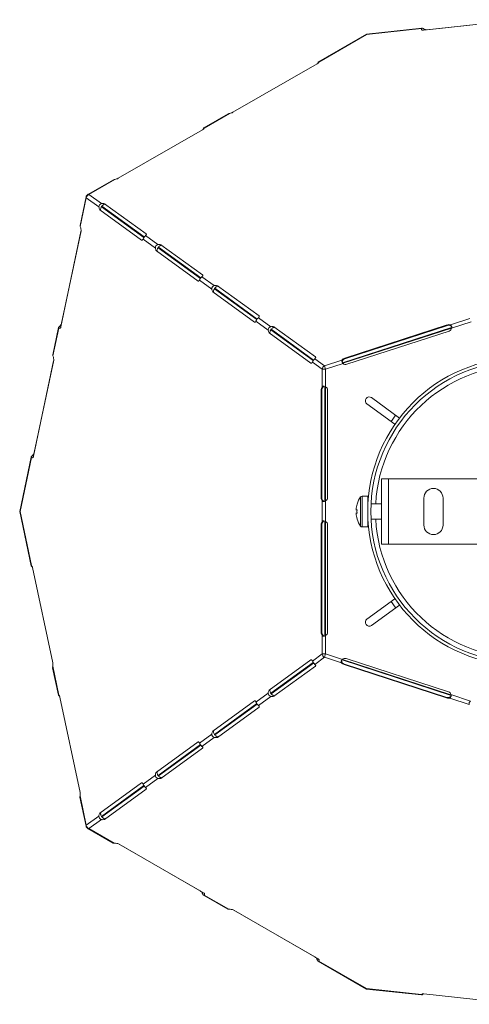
# Model space of a CAD drawing. Header units: millimetres. Extents: x -141 to 547, y -1737 to 129.
# Tile 5 of 6: x -135 to -18, y -132 to 124. Entities that reach past the tile are written whole.
import ezdxf

# ---------------------------------------------------------------- set-up
doc = ezdxf.new("R2010")
doc.units = ezdxf.units.MM

msp = doc.modelspace()

# ---------------------------------------------------------------- linework, layer by layer
at = {"color": 7, "linetype": 'Continuous', "lineweight": 15}
for p, q in [((-4.97, 124.23), (-30.17, 121.54)), ((-4.79, 124.26), (-29.21, 121.66)), ((-44.97, 120.52), (-57.46, 113.33)), ((-44.94, 120.42), (-57.4, 113.24)), ((-30.56, 122.06), (-44.97, 120.52)), ((-44.94, 120.42), (-44.97, 120.52)), ((-30.66, 121.94), (-44.94, 120.42)), ((-57.78, 112.82), (-79.74, 100.18)), ((-80.58, 99.91), (-87.22, 96.09)), ((-80.96, 99.81), (-87.27, 96.18)), ((-87.59, 95.66), (-109.56, 83.02)), ((-110.77, 82.66), (-117.42, 78.83)), ((-110.39, 82.75), (-117.2, 78.83)), ((-117.9, 78.17), (-119.46, 70.77)), ((-117.84, 77.96), (-119.41, 70.49)), ((-114.54, 75.57), (-117.84, 77.96)), ((-117.2, 78.83), (-113.91, 76.44)), ((-103.46, 66.95), (-114.28, 74.81)), ((-113.86, 75.64), (-102.85, 67.64)), ((-102.76, 67.77), (-113.77, 75.77)), ((-113.1, 76.42), (-102.28, 68.56)), ((-119.23, 69.22), (-124.46, 44.42)), ((-119.2, 69.4), (-124.27, 45.38)), ((-99.86, 64.9), (-103.07, 67.24)), ((-102.44, 68.11), (-99.23, 65.77)), ((-88.78, 56.28), (-99.6, 64.14)), ((-99.18, 64.98), (-88.17, 56.98)), ((-88.08, 57.11), (-99.09, 65.11)), ((-98.42, 65.76), (-87.6, 57.9)), ((-89.68, 58.27), (-89.77, 58.14)), ((-85.18, 54.24), (-88.39, 56.57)), ((-87.76, 57.44), (-84.55, 55.11)), ((-84.5, 54.31), (-73.49, 46.31)), ((-73.4, 46.44), (-84.41, 54.44)), ((-83.74, 55.09), (-72.92, 47.23)), ((-74.1, 45.62), (-84.92, 53.47)), ((-73.08, 46.78), (-69.87, 44.44)), ((-23.1, 44.93), (-18.06, 46.57)), ((-125.07, 44.22), (-126.56, 37.11)), ((-124.99, 44.09), (-126.52, 36.84)), ((-70.5, 43.57), (-73.71, 45.91)), ((-69.82, 43.65), (-58.81, 35.65)), ((-58.72, 35.78), (-69.73, 43.78)), ((-69.06, 44.43), (-58.25, 36.57)), ((-22.82, 44.23), (-51.17, 35.02)), ((-22.83, 44.1), (-51.08, 34.92)), ((-50.61, 36.23), (-23.98, 44.89)), ((-23.94, 44.75), (-50.57, 36.1)), ((-23.94, 44.75), (-23.98, 44.89)), ((-17.76, 45.7), (-22.84, 44.05)), ((-59.42, 34.95), (-70.24, 42.81)), ((-50.1, 34.66), (-23.47, 43.31)), ((-58.4, 36.11), (-55.88, 34.28)), ((-50.57, 36.1), (-50.61, 36.23)), ((-126.33, 35.57), (-131.56, 10.77)), ((-126.3, 35.75), (-131.37, 11.72)), ((-56.51, 33.41), (-59.03, 35.24)), ((-56.51, 33.41), (-55.6, 33.41)), ((-56.51, 28.82), (-56.51, 33.41)), ((-55.88, 34.28), (-51.34, 35.75)), ((-55.6, 33.41), (-55.88, 34.28)), ((-51.04, 34.89), (-55.6, 33.41)), ((-55.6, 33.41), (-55.6, 28.8)), ((-55.76, 28.87), (-55.76, -0.94)), ((-55.64, 28.82), (-55.64, -0.88)), ((-56.6, 27.97), (-56.74, 27.97)), ((-56.74, -0.03), (-56.74, 27.97)), ((-56.6, 27.97), (-56.6, -0.03)), ((-55.09, -0.03), (-55.09, 27.97)), ((-36.4, 20.69), (-43.69, 25.99)), ((-44.86, 24.37), (-37.57, 19.08)), ((-132.17, 10.56), (-135.16, -3.62)), ((-132.09, 10.43), (-135.05, -3.62)), ((-41.05, 4.88), (-41.05, -12.12)), ((32.2, 4.88), (-41.05, 4.88)), ((-39.25, 4.88), (-39.25, -12.12)), ((-44.63, 0.38), (-46.12, 0.38)), ((-44.63, -7.62), (-44.63, 0.38)), ((-56.6, -0.03), (-56.74, -0.03)), ((-56.51, -6.18), (-56.51, -0.88)), ((-55.6, -0.86), (-55.6, -6.2)), ((-47.43, -1.66), (-47.42, -1.67)), ((-44.58, -1.62), (-44.63, -1.62)), ((-41.05, -1.62), (-43.78, -1.62)), ((-30.05, -0.12), (-30.05, -7.12)), ((-25.05, -7.12), (-25.05, -0.12)), ((-135.16, -3.62), (-132.19, -17.72)), ((-135.05, -3.62), (-135.16, -3.62)), ((-135.05, -3.62), (-132.08, -17.69)), ((-47.42, -3.18), (-47.7, -3.16)), ((-47.7, -4.08), (-47.42, -4.05)), ((-56.6, -7.03), (-56.74, -7.03)), ((-56.74, -35.03), (-56.74, -7.03)), ((-56.6, -7.03), (-56.6, -35.03)), ((-55.76, -6.13), (-55.76, -35.94)), ((-55.64, -6.18), (-55.64, -35.88)), ((-55.09, -35.03), (-55.09, -7.03)), ((-47.42, -5.57), (-47.43, -5.58)), ((-46.12, -7.62), (-44.63, -7.62)), ((-44.63, -5.62), (-44.58, -5.62)), ((-43.78, -5.62), (-41.05, -5.62)), ((-41.05, -12.12), (32.2, -12.12)), ((-131.79, -18.18), (-126.56, -42.98)), ((-37.57, -26.31), (-44.86, -31.61)), ((-43.69, -33.23), (-36.4, -27.93)), ((-56.6, -35.03), (-56.74, -35.03)), ((-56.51, -40.64), (-56.51, -35.88)), ((-55.6, -35.86), (-55.6, -40.64)), ((-59.03, -42.48), (-56.51, -40.64)), ((-55.6, -40.64), (-56.51, -40.64)), ((-55.88, -41.51), (-55.6, -40.64)), ((-55.6, -40.64), (-51.21, -42.07)), ((-70.24, -50.05), (-59.42, -42.19)), ((-58.81, -42.88), (-69.82, -50.88)), ((-69.73, -51.01), (-58.72, -43.01)), ((-55.88, -41.51), (-58.4, -43.35)), ((-51.51, -42.93), (-55.88, -41.51)), ((-51.33, -42.2), (-22.98, -51.41)), ((-51.24, -42.1), (-23, -51.28)), ((-50.73, -43.28), (-50.78, -43.42)), ((-24.15, -52.07), (-50.78, -43.42)), ((-50.73, -43.28), (-24.1, -51.93)), ((-23.64, -50.49), (-50.27, -41.84)), ((-126.59, -44.24), (-125.08, -51.37)), ((-126.56, -43.85), (-124.98, -51.35)), ((-58.25, -43.81), (-69.06, -51.66)), ((-73.71, -53.14), (-70.5, -50.81)), ((-124.69, -51.84), (-119.46, -76.63)), ((-84.92, -60.71), (-74.1, -52.85)), ((-73.49, -53.55), (-84.5, -61.55)), ((-84.41, -61.68), (-73.4, -53.68)), ((-69.87, -51.68), (-73.08, -54.01)), ((-24.1, -51.93), (-24.15, -52.07)), ((-18.23, -53.75), (-23.27, -52.11)), ((-23.01, -51.23), (-17.92, -52.88)), ((-72.92, -54.47), (-83.74, -62.33)), ((-99.6, -71.38), (-88.78, -63.52)), ((-88.39, -63.81), (-85.18, -61.47)), ((-84.55, -62.34), (-87.76, -64.68)), ((-88.17, -64.22), (-99.18, -72.21)), ((-99.09, -72.34), (-88.08, -64.34)), ((-87.6, -65.14), (-98.42, -73)), ((-89.77, -65.38), (-89.68, -65.51)), ((-114.28, -82.04), (-103.46, -74.18)), ((-103.07, -74.47), (-99.86, -72.14)), ((-99.23, -73.01), (-102.44, -75.34)), ((-102.85, -74.88), (-113.86, -82.88)), ((-113.77, -83.01), (-102.76, -75.01)), ((-102.28, -75.8), (-113.1, -83.66)), ((-119.49, -77.9), (-117.9, -85.41)), ((-119.46, -77.51), (-117.84, -85.2)), ((-117.84, -85.2), (-114.54, -82.81)), ((-113.91, -83.68), (-117.2, -86.07)), ((-117.42, -86.07), (-110.86, -89.84)), ((-117.2, -86.07), (-110.58, -89.88)), ((-109.48, -90.01), (-88.2, -102.26)), ((-109.32, -90.09), (-87.35, -102.73)), ((-87.34, -103.37), (-81.05, -106.99)), ((-87.2, -103.34), (-80.77, -107.04)), ((-79.67, -107.17), (-58.39, -119.42)), ((-79.51, -107.25), (-57.54, -119.89)), ((-57.53, -120.53), (-44.97, -127.76)), ((-57.38, -120.49), (-44.94, -127.66)), ((-44.94, -127.66), (-44.97, -127.76)), ((-44.97, -127.76), (-30.64, -129.28)), ((-44.94, -127.66), (-30.63, -129.18)), ((-30.08, -129.05), (-4.88, -131.74))]:
    msp.add_line(p, q, dxfattribs=at)
at = {"color": 8, "linetype": 'Continuous', "lineweight": 15}
for p, q in [((-29.21, 121.65), (-29.21, 121.66)), ((-124.26, 45.37), (-124.27, 45.38)), ((-131.36, 11.72), (-131.37, 11.72)), ((-46.51, -7.42), (-46.51, 0.18)), ((-46.12, -7.62), (-46.12, 0.38)), ((-88.19, -102.25), (-88.2, -102.26)), ((-58.38, -119.4), (-58.39, -119.42))]:
    msp.add_line(p, q, dxfattribs=at)
at = {"color": 7, "linetype": 'Continuous', "lineweight": 15, "flags": 128}
for points in [[(-29.96, 121.81), (-30.2, 121.93), (-30.4, 122.02), (-30.53, 122.06), (-30.61, 122.03), (-30.66, 121.94)], [(-30.17, 121.54), (-30.33, 121.54), (-30.46, 121.57), (-30.57, 121.62), (-30.63, 121.71), (-30.66, 121.81), (-30.66, 121.94)], [(-57.4, 113.24), (-57.42, 113.33), (-57.47, 113.32), (-57.54, 113.23), (-57.61, 113.07), (-57.66, 112.9)], [(-87.22, 96.09), (-87.23, 96.18), (-87.28, 96.17), (-87.35, 96.07), (-87.42, 95.92), (-87.47, 95.75)], [(-113.86, 75.64), (-113.96, 75.49), (-114.04, 75.33), (-114.09, 75.17), (-114.13, 75.02), (-114.14, 74.89), (-114.12, 74.78), (-114.08, 74.68), (-114.02, 74.62)], [(-112.84, 76.24), (-112.93, 76.28), (-113.03, 76.28), (-113.14, 76.26), (-113.26, 76.21), (-113.39, 76.14), (-113.52, 76.03), (-113.65, 75.91), (-113.77, 75.77)], [(-119.41, 70.49), (-119.47, 70.69), (-119.45, 70.77)], [(-103.07, 67.24), (-103.14, 67.09), (-103.22, 66.99), (-103.3, 66.93), (-103.38, 66.91), (-103.46, 66.95)], [(-102.28, 68.56), (-102.23, 68.5), (-102.22, 68.42), (-102.25, 68.32), (-102.32, 68.22), (-102.44, 68.11)], [(-99.18, 64.98), (-99.28, 64.82), (-99.36, 64.66), (-99.41, 64.51), (-99.45, 64.36), (-99.46, 64.23), (-99.44, 64.11), (-99.4, 64.02), (-99.34, 63.95)], [(-98.16, 65.57), (-98.25, 65.61), (-98.35, 65.62), (-98.46, 65.6), (-98.58, 65.55), (-98.71, 65.47), (-98.84, 65.37), (-98.97, 65.25), (-99.09, 65.11)], [(-88.39, 56.57), (-88.46, 56.43), (-88.54, 56.32), (-88.62, 56.26), (-88.7, 56.25), (-88.78, 56.28)], [(-87.6, 57.9), (-87.55, 57.83), (-87.54, 57.75), (-87.57, 57.66), (-87.64, 57.55), (-87.76, 57.44)], [(-84.5, 54.31), (-84.6, 54.15), (-84.68, 54), (-84.73, 53.84), (-84.77, 53.69), (-84.78, 53.56), (-84.76, 53.45), (-84.72, 53.35), (-84.66, 53.29)], [(-83.48, 54.91), (-83.57, 54.94), (-83.67, 54.95), (-83.78, 54.93), (-83.9, 54.88), (-84.03, 54.8), (-84.16, 54.7), (-84.29, 54.58), (-84.41, 54.44)], [(-72.92, 47.23), (-72.87, 47.17), (-72.86, 47.09), (-72.89, 46.99), (-72.96, 46.89), (-73.08, 46.78)], [(-124.65, 44.7), (-124.83, 44.52), (-124.98, 44.35), (-125.06, 44.24), (-125.06, 44.16), (-124.99, 44.09)], [(-124.46, 44.42), (-124.5, 44.27), (-124.57, 44.15), (-124.66, 44.07), (-124.76, 44.04), (-124.87, 44.04), (-124.99, 44.09)], [(-73.71, 45.91), (-73.78, 45.76), (-73.86, 45.66), (-73.94, 45.6), (-74.02, 45.58), (-74.1, 45.62)], [(-69.82, 43.65), (-69.92, 43.49), (-70, 43.33), (-70.05, 43.17), (-70.09, 43.03), (-70.1, 42.89), (-70.08, 42.78), (-70.04, 42.69), (-69.98, 42.62)], [(-68.8, 44.24), (-68.89, 44.28), (-68.99, 44.29), (-69.1, 44.27), (-69.22, 44.22), (-69.35, 44.14), (-69.48, 44.04), (-69.61, 43.91), (-69.73, 43.78)], [(-22.84, 44.05), (-22.81, 44.32), (-22.83, 44.58), (-22.91, 44.77), (-23.02, 44.88), (-23.1, 44.93)], [(-126.52, 36.84), (-126.57, 37.04), (-126.55, 37.11)], [(-58.25, 36.57), (-58.19, 36.5), (-58.18, 36.42), (-58.21, 36.33), (-58.28, 36.22), (-58.4, 36.11)], [(-59.03, 35.24), (-59.1, 35.1), (-59.18, 34.99), (-59.26, 34.93), (-59.34, 34.92), (-59.42, 34.95)], [(-51.34, 35.75), (-51.4, 35.59), (-51.38, 35.38), (-51.29, 35.18), (-51.15, 34.99), (-51.04, 34.89)], [(-55.6, 28.8), (-55.85, 28.91), (-56.1, 28.97), (-56.3, 28.95), (-56.44, 28.88), (-56.51, 28.82)], [(-37.41, 21.43), (-37.55, 21.24), (-38.58, 19.81)], [(-131.75, 11.05), (-131.94, 10.86), (-132.09, 10.7), (-132.16, 10.58), (-132.16, 10.5), (-132.09, 10.43)], [(-131.56, 10.77), (-131.61, 10.62), (-131.67, 10.5), (-131.76, 10.42), (-131.86, 10.38), (-131.97, 10.39), (-132.09, 10.43)], [(-56.51, -0.88), (-56.37, -0.98), (-56.17, -1.03), (-55.95, -1), (-55.73, -0.93), (-55.6, -0.86)], [(-55.6, -6.2), (-55.85, -6.09), (-56.1, -6.03), (-56.3, -6.05), (-56.44, -6.12), (-56.51, -6.18)], [(-132.08, -17.69), (-132.17, -17.68), (-132.18, -17.73), (-132.11, -17.82), (-131.98, -17.94), (-131.84, -18.04)], [(-38.58, -27.05), (-37.55, -28.48), (-37.41, -28.67)], [(-56.51, -35.88), (-56.37, -35.98), (-56.17, -36.03), (-55.95, -36), (-55.73, -35.93), (-55.6, -35.86)], [(-59.42, -42.19), (-59.34, -42.15), (-59.26, -42.17), (-59.18, -42.23), (-59.1, -42.33), (-59.03, -42.48)], [(-58.4, -43.35), (-58.28, -43.46), (-58.21, -43.56), (-58.18, -43.66), (-58.19, -43.74), (-58.25, -43.81)], [(-51.21, -42.07), (-51.4, -42.27), (-51.53, -42.49), (-51.58, -42.69), (-51.56, -42.85), (-51.51, -42.93)], [(-69.98, -49.86), (-70.04, -49.93), (-70.08, -50.02), (-70.1, -50.13), (-70.09, -50.26), (-70.05, -50.41), (-70, -50.57), (-69.92, -50.73), (-69.82, -50.88)], [(-69.73, -51.01), (-69.61, -51.15), (-69.48, -51.27), (-69.35, -51.38), (-69.22, -51.45), (-69.1, -51.5), (-68.99, -51.52), (-68.89, -51.52), (-68.8, -51.48)], [(-124.98, -51.35), (-125.07, -51.34), (-125.08, -51.39), (-125.01, -51.48), (-124.88, -51.59), (-124.74, -51.69)], [(-74.1, -52.85), (-74.02, -52.82), (-73.94, -52.83), (-73.86, -52.89), (-73.78, -53), (-73.71, -53.14)], [(-23.27, -52.11), (-23.13, -52.01), (-23.02, -51.83), (-22.98, -51.61), (-22.98, -51.38), (-23.01, -51.23)], [(-17.92, -52.88), (-18.11, -53.09), (-18.24, -53.31), (-18.29, -53.5), (-18.27, -53.66), (-18.23, -53.75)], [(-73.08, -54.01), (-72.96, -54.12), (-72.89, -54.23), (-72.86, -54.32), (-72.87, -54.41), (-72.92, -54.47)], [(-84.66, -60.53), (-84.72, -60.59), (-84.76, -60.68), (-84.78, -60.8), (-84.77, -60.93), (-84.73, -61.08), (-84.68, -61.23), (-84.6, -61.39), (-84.5, -61.55)], [(-88.78, -63.52), (-88.7, -63.49), (-88.62, -63.5), (-88.54, -63.56), (-88.46, -63.66), (-88.39, -63.81)], [(-84.41, -61.68), (-84.29, -61.82), (-84.16, -61.94), (-84.03, -62.04), (-83.9, -62.12), (-83.78, -62.17), (-83.67, -62.19), (-83.57, -62.18), (-83.48, -62.14)], [(-87.76, -64.68), (-87.64, -64.79), (-87.57, -64.89), (-87.54, -64.99), (-87.55, -65.07), (-87.6, -65.14)], [(-99.34, -71.19), (-99.4, -71.26), (-99.44, -71.35), (-99.46, -71.46), (-99.45, -71.6), (-99.41, -71.74), (-99.36, -71.9), (-99.28, -72.06), (-99.18, -72.21)], [(-103.46, -74.18), (-103.38, -74.15), (-103.3, -74.16), (-103.22, -74.23), (-103.14, -74.33), (-103.07, -74.47)], [(-99.09, -72.34), (-98.97, -72.48), (-98.84, -72.61), (-98.71, -72.71), (-98.58, -72.78), (-98.46, -72.83), (-98.35, -72.86), (-98.25, -72.85), (-98.16, -72.81)], [(-102.44, -75.34), (-102.32, -75.45), (-102.25, -75.56), (-102.22, -75.65), (-102.23, -75.74), (-102.28, -75.8)], [(-114.02, -81.86), (-114.08, -81.92), (-114.12, -82.01), (-114.14, -82.13), (-114.13, -82.26), (-114.09, -82.41), (-114.04, -82.56), (-113.96, -82.72), (-113.86, -82.88)], [(-113.77, -83.01), (-113.65, -83.15), (-113.52, -83.27), (-113.39, -83.37), (-113.26, -83.45), (-113.14, -83.5), (-113.03, -83.52), (-112.93, -83.51), (-112.84, -83.47)], [(-110.58, -89.88), (-110.79, -89.87), (-110.86, -89.83)], [(-87.68, -102.82), (-87.56, -103.06), (-87.45, -103.25), (-87.36, -103.36), (-87.29, -103.39), (-87.2, -103.34)], [(-87.35, -102.73), (-87.22, -102.82), (-87.13, -102.92), (-87.08, -103.03), (-87.08, -103.14), (-87.11, -103.24), (-87.2, -103.34)], [(-80.77, -107.04), (-80.98, -107.02), (-81.05, -106.98)], [(-57.86, -119.98), (-57.74, -120.22), (-57.64, -120.41), (-57.55, -120.52), (-57.47, -120.54), (-57.38, -120.49)], [(-57.54, -119.89), (-57.41, -119.98), (-57.32, -120.08), (-57.27, -120.18), (-57.26, -120.29), (-57.3, -120.39), (-57.38, -120.49)], [(-30.63, -129.18), (-30.67, -129.26), (-30.63, -129.28), (-30.51, -129.24), (-30.37, -129.16), (-30.23, -129.05)]]:
    msp.add_lwpolyline(points, dxfattribs=at)
at = {"color": 7, "linetype": 'Continuous', "lineweight": 15}
for radius in [40, 39.2]:
    msp.add_circle((-4.63, -3.62), radius, dxfattribs=at)
for centre, radius, start, end in [((-29.33, 123.06), 1.41, 243.0977, 274.8406), ((-58.03, 113.41), 0.647, 292.8626, 345.0308), ((-80.59, 99.21), 0.701, 88.8433, 121.0362), ((-80.83, 102.14), 2.24, 276.4323, 298.9345), ((-87.84, 96.26), 0.647, 292.8626, 345.0308), ((-110.4, 82.05), 0.701, 88.8433, 121.0362), ((-110.64, 84.98), 2.24, 276.4323, 298.9345), ((-116.92, 77.96), 1, 119.9173, 168.0827), ((-116.73, 77.82), 1.11, 115.1382, 172.8618), ((-113.75, 75.66), 0.797, 101.5173, 186.4827), ((-113.36, 75.55), 1.18, 179.1202, 219.0327), ((-113.52, 75.39), 1.12, 67.7295, 110.1176), ((-110.65, 75.36), 3.23, 173.293, 174.9298), ((-112.51, 72.8), 3.23, 113.0702, 114.707), ((-121.44, 69.54), 2.24, 351.8084, 25.1387), ((-100.96, 66.37), 2.28, 130.3536, 157.6464), ((-99.07, 64.99), 0.797, 101.5173, 186.4827), ((-98.68, 64.88), 1.18, 179.1202, 219.0327), ((-98.84, 64.73), 1.12, 67.7295, 110.1176), ((-95.97, 64.69), 3.23, 173.293, 174.9298), ((-97.83, 62.14), 3.23, 113.0702, 114.707), ((-86.28, 55.7), 2.28, 130.3536, 157.6464), ((-84.39, 54.33), 0.797, 101.5173, 186.4827), ((-84, 54.22), 1.18, 179.1202, 219.0327), ((-84.16, 54.06), 1.12, 67.7295, 110.1176), ((-81.29, 54.03), 3.23, 173.293, 174.9298), ((-83.15, 51.47), 3.23, 113.0702, 114.707), ((-71.6, 45.04), 2.28, 130.3536, 157.6464), ((-125.64, 45.7), 1.41, 315.0977, 346.8406), ((-69.71, 43.66), 0.797, 101.5173, 186.4827), ((-69.32, 43.55), 1.18, 179.1202, 219.0327), ((-69.48, 43.39), 1.12, 67.7295, 110.1176), ((-66.61, 43.36), 3.23, 173.293, 174.9298), ((-68.47, 40.81), 3.23, 113.0702, 114.707), ((-23.48, 43.57), 1.4, 74.4399, 110.9069), ((-23.59, 43.85), 0.966, 35.0624, 111.2358), ((-23.8, 44.23), 0.976, 289.7668, 349.5171), ((-128.54, 35.89), 2.24, 351.8084, 25.1387), ((-56.92, 34.37), 2.28, 130.3536, 157.6464), ((-50.22, 34.85), 1.44, 105.5835, 141.0697), ((-50.32, 35.16), 0.966, 104.7693, 180.846), ((-55.4, 33.27), 1.11, 115.1382, 172.8618), ((-50.37, 35.59), 0.969, 226.2349, 286.4812), ((-55.34, 28.04), 1.4, 146.4399, 182.9069), ((-55.63, 28.02), 0.966, 107.0624, 183.2358), ((-56.06, 27.94), 0.976, 1.7668, 61.5171), ((-44.28, 25.18), 1, 54, 234), ((-132.75, 12.04), 1.41, 315.0977, 346.8406), ((-41.23, -3.62), 6.5, 144.217, 162.4718), ((-46.12, -0.1), 0.48, 90, 144.217), ((-27.55, -0.12), 2.5, 0, 180), ((-55.3, -0.09), 1.44, 177.5835, 213.0697), ((-55.63, -0.08), 0.966, 176.7693, 252.846), ((-56.05, 0), 0.969, 298.2349, 358.4812), ((-41.19, -3.62), 6.52, 162.6323, 175.9434), ((-41.19, -3.62), 6.52, 184.0566, 197.3677), ((-39.67, -3.62), 7.77, 176.7874, 183.2126), ((-55.34, -6.96), 1.4, 146.4399, 182.9069), ((-55.63, -6.98), 0.966, 107.0624, 183.2358), ((-56.06, -7.06), 0.976, 1.7668, 61.5171), ((-41.23, -3.62), 6.5, 197.5282, 215.783), ((-46.12, -7.14), 0.48, 215.783, 270), ((-27.55, -7.12), 2.5, 180, 0), ((-132.44, -18.24), 0.647, 4.8626, 57.0308), ((-44.28, -32.42), 1, 126, 306), ((-55.3, -35.09), 1.44, 177.5835, 213.0697), ((-55.63, -35.08), 0.966, 176.7693, 252.846), ((-56.05, -35), 0.969, 298.2349, 358.4812), ((-55.4, -40.51), 1.11, 187.1382, 244.8618), ((-128.76, -43.4), 2.24, 348.4323, 10.9345), ((-56.92, -41.61), 2.28, 202.3536, 229.6464), ((-50.41, -42.06), 1.4, 218.4399, 254.9069), ((-50.49, -42.34), 0.966, 179.0624, 255.2358), ((-50.54, -42.78), 0.976, 73.7668, 133.5171), ((-125.9, -44.08), 0.701, 160.8433, 193.0362), ((-69.71, -50.9), 0.797, 173.5173, 258.4827), ((-69.39, -50.77), 1.12, 139.7295, 182.1176), ((-66.61, -50.6), 3.23, 185.0702, 186.707), ((-68.47, -48.04), 3.23, 245.293, 246.9298), ((-23.96, -51.4), 0.969, 10.2349, 70.4812), ((-125.33, -51.89), 0.647, 4.8626, 57.0308), ((-71.6, -52.27), 2.28, 202.3536, 229.6464), ((-69.49, -50.56), 1.18, 251.1202, 291.0327), ((-23.65, -50.72), 1.44, 249.5835, 285.0697), ((-23.76, -51.03), 0.966, 248.7693, 324.846), ((-84.07, -61.43), 1.12, 139.7295, 182.1176), ((-86.28, -62.94), 2.28, 202.3536, 229.6464), ((-84.39, -61.56), 0.797, 173.5173, 258.4827), ((-84.17, -61.23), 1.18, 251.1202, 291.0327), ((-81.29, -61.26), 3.23, 185.0702, 186.707), ((-83.15, -58.71), 3.23, 245.293, 246.9298), ((-98.75, -72.1), 1.12, 139.7295, 182.1176), ((-99.07, -72.23), 0.797, 173.5173, 258.4827), ((-98.85, -71.89), 1.18, 251.1202, 291.0327), ((-95.97, -71.93), 3.23, 185.0702, 186.707), ((-97.83, -69.38), 3.23, 245.293, 246.9298), ((-121.66, -77.06), 2.24, 348.4323, 10.9345), ((-100.96, -73.61), 2.28, 202.3536, 229.6464), ((-118.8, -77.74), 0.701, 160.8433, 193.0362), ((-113.75, -82.9), 0.797, 173.5173, 258.4827), ((-113.43, -82.76), 1.12, 139.7295, 182.1176), ((-113.53, -82.56), 1.18, 251.1202, 291.0327), ((-110.65, -82.6), 3.23, 185.0702, 186.707), ((-112.51, -80.04), 3.23, 245.293, 246.9298), ((-116.92, -85.2), 1, 191.9173, 240.0827), ((-116.73, -85.06), 1.11, 187.1382, 244.8618), ((-110.31, -92.1), 2.24, 63.8084, 97.1387), ((-88.93, -103.47), 1.41, 27.0977, 58.8406), ((-80.49, -109.26), 2.24, 63.8084, 97.1387), ((-59.12, -120.62), 1.41, 27.0977, 58.8406), ((-30.22, -129.68), 0.647, 76.8626, 129.0308)]:
    msp.add_arc(centre, radius, start, end, dxfattribs=at)
at = {"color": 8, "linetype": 'Continuous', "lineweight": 15}
for centre, radius, start, end in [((-117.65, 78.13), 0.255, 171.906, 222.0378), ((-117.31, 78.6), 0.255, 65.9622, 116.094), ((-4.63, -3.62), 38, 3.017, 176.983), ((-4.63, -3.62), 38, 183.017, 356.983), ((-117.65, -85.37), 0.255, 137.9622, 188.094), ((-117.31, -85.84), 0.255, 243.906, 294.0378)]:
    msp.add_arc(centre, radius, start, end, dxfattribs=at)

doc.saveas('drawing.dxf')
